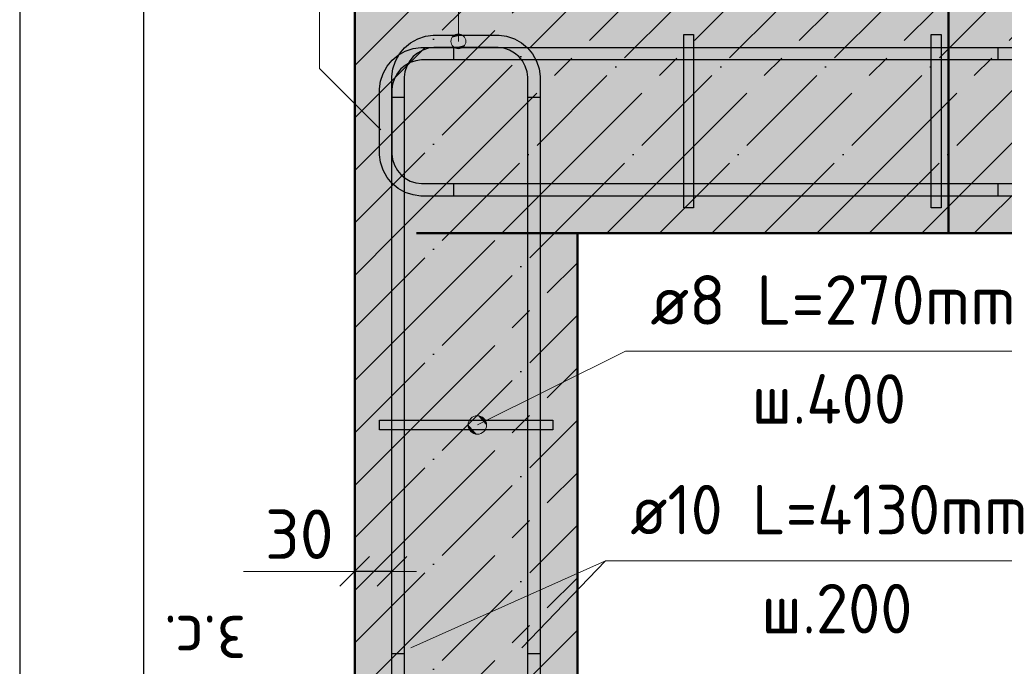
# Model space of a CAD drawing. Header units: millimetres. Extents: x -30645 to 44626, y 46540 to 77351.
# Tile 79 of 84: x 43147 to 43943, y 73068 to 73590. Entities that reach past the tile are written whole.
import ezdxf

# ---------------------------------------------------------------- set-up
doc = ezdxf.new("R2010")
doc.units = ezdxf.units.MM
doc.header["$PDMODE"] = 65
for name, pattern in [('______11', [100, 80, -10, 0, -10]), ('______5', [220, 160, -20, 20, -20]), ('________', [0])]:
    doc.linetypes.add(name, pattern=pattern)
for name, color, linetype, lineweight in [('Standard', 7, 'Continuous', 25), ('Арм.стержн. Арматура края', 96, 'Continuous', 35), ('Арм.стержн. вертикальными 1', 22, 'Continuous', 35), ('Арм.стержн.горизонт. 1', 180, 'Continuous', 35), ('Размерная линия_ общее_1', 7, 'Continuous', 13)]:
    doc.layers.add(name, color=color, linetype=linetype, lineweight=lineweight)
doc.layers.add('Арм.стержн.Стяжки', color=7, linetype='Continuous', lineweight=35, true_color=0x501e0f)
doc.layers.add('Осевая линия_ общее', color=7, linetype='______5', lineweight=13, true_color=0xa0a0a0)
doc.styles.add('ISOCPEUR', font='ISOCPEUR')
doc.dimstyles.new('DIMSTYLE_7', dxfattribs={"dimtxt": 40, "dimasz": 40, "dimexe": 0, "dimexo": 0.001, "dimgap": 20, "dimtad": 2, "dimdec": 0, "dimrnd": 5, "dimzin": 12, "dimdsep": 46, "dimtxsty": 'ISOCPEUR', "dimblk1": 'ALL_ML_STRICH', "dimblk2": 'ALL_ML_STRICH', "dimsah": 1, "dimcen": 0, "dimse1": 1, "dimse2": 1, "dimclrd": 7, "dimclre": 256, "dimclrt": 7, "dimadec": 0, "dimazin": 0, "dimtfac": 1, "dimtdec": 0, "dimtix": 1, "dimtmove": 2, "dimatfit": 3, "dimfxl": 0, "dimtvp": 1.2, "dimtzin": 0, "dimlwd": 0, "dimlwe": -3, "dimarcsym": 0})

# ---------------------------------------------------------------- blocks, each defined once
blk = doc.blocks.new('ALL_ML_STRICH')
at = {"color": 0, "linetype": 'ByBlock', "lineweight": -2}
for p, q in [((0, -0.5), (0, 0.5)), ((-0.3, -0.3), (0.3, 0.3)), ((-1, 0), (0.5, 0))]:
    blk.add_line(p, q, dxfattribs=at)
blk = doc.blocks.new('*D329')
at = {"layer": 'DEFPOINTS', "color": 7, "linetype": 'Continuous', "lineweight": 13, "transparency": 33554687}
for p in [(43418.26, 73153.16), (43448.26, 73153.16), (43448.26, 73144.44)]:
    blk.add_point(p, dxfattribs=at)
at = {"layer": 'Размерная линия_ общее_1', "color": 7, "linetype": 'Continuous', "lineweight": -2, "transparency": 33554687}
blk.add_line((43448.26, 73144.44), (43418.26, 73144.44), dxfattribs=at)
at = {"layer": 'Размерная линия_ общее_1', "color": 7, "linetype": 'Continuous', "lineweight": 13, "transparency": 33554687, "xscale": 40, "yscale": 40, "zscale": 40}
for p, rotation in [((43418.26, 73144.44), 180), ((43448.26, 73144.44), 360)]:
    blk.add_blockref('ALL_ML_STRICH', p, dxfattribs=dict(at, rotation=rotation))
at = {"layer": 'Размерная линия_ общее_1', "color": 7, "linetype": 'Continuous', "lineweight": 13, "transparency": 33554687, "insert": (43373.45, 73174.44), "char_height": 40, "width": 80, "attachment_point": 5, "style": 'ISOCPEUR'}
blk.add_mtext('\\A1;{30}', dxfattribs=at)
at = {"layer": 'Размерная линия_ общее_1', "color": 7, "linetype": 'Continuous', "lineweight": 13, "transparency": 33554687, "insert": (43330.67, 73068.7), "char_height": 40, "width": 2, "attachment_point": 1, "rotation": 180, "line_spacing_factor": 0.60241, "style": 'ISOCPEUR'}
blk.add_mtext('з.с.', dxfattribs=at)

msp = doc.modelspace()

# ---------------------------------------------------------------- hatches: boundary and pattern name
at = {"linetype": 'Continuous', "lineweight": -3, "true_color": 0xc7c7c7, "transparency": 33554687}
msp.add_hatch(color=9, dxfattribs=at).paths.add_polyline_path([(43598.26, 73417.73), (43418.26, 73417.73), (43418.26, 72786.6), (43598.26, 72786.6)])
at = {"layer": 'Standard', "linetype": 'Continuous', "lineweight": -3, "true_color": 0xc7c7c7, "transparency": 33554687}
msp.add_hatch(color=9, dxfattribs=at).paths.add_polyline_path([(43418.26, 73597.73), (43418.26, 73417.73), (44158.3, 73417.73), (44158.3, 73597.73)])
at = {"layer": 'Арм.стержн. Арматура края', "linetype": 'Continuous', "lineweight": 13, "transparency": 33554687}
for points in [[(43507.23, 73575.73), (43496.91, 73575.73), (43496.07, 73572.73)], [(43507.23, 73575.73), (43496.07, 73572.73), (43508.07, 73572.73)], [(43508.07, 73572.73), (43496.07, 73572.73), (43496.91, 73569.73)], [(43505.07, 73577.89), (43499.07, 73577.89), (43496.91, 73575.73)], [(43505.07, 73577.89), (43496.91, 73575.73), (43507.23, 73575.73)], [(43508.07, 73572.73), (43496.91, 73569.73), (43507.23, 73569.73)], [(43499.07, 73577.89), (43505.07, 73577.89), (43502.07, 73578.73)], [(43507.23, 73569.73), (43496.91, 73569.73), (43499.07, 73567.57)], [(43507.23, 73569.73), (43499.07, 73567.57), (43505.07, 73567.57)], [(43505.07, 73567.57), (43499.07, 73567.57), (43502.07, 73566.73)]]:
    msp.add_hatch(color=7, dxfattribs=at).paths.add_polyline_path(points)
at = {"layer": 'Арм.стержн. вертикальными 1', "linetype": 'Continuous', "lineweight": 50, "transparency": 33554687}
for points in [[(43468.73, 73552.23), (43468.35, 73554.14), (43467.26, 73555.77), (43465.64, 73556.85), (43463.73, 73557.23), (43461.82, 73556.85), (43460.19, 73555.77), (43459.11, 73554.14), (43458.73, 73552.23), (43459.11, 73550.32), (43460.19, 73548.7), (43461.82, 73547.61), (43463.73, 73547.23), (43465.64, 73547.61), (43467.26, 73548.7), (43468.35, 73550.32)], [(43558.26, 73552.23), (43557.88, 73554.14), (43556.8, 73555.77), (43555.17, 73556.85), (43553.26, 73557.23), (43551.35, 73556.85), (43549.72, 73555.77), (43548.64, 73554.14), (43548.26, 73552.23), (43548.64, 73550.32), (43549.72, 73548.7), (43551.35, 73547.61), (43553.26, 73547.23), (43555.17, 73547.61), (43556.8, 73548.7), (43557.88, 73550.32)], [(43703.26, 73552.73), (43702.88, 73554.64), (43701.8, 73556.26), (43700.17, 73557.35), (43698.26, 73557.73), (43696.35, 73557.35), (43694.72, 73556.26), (43693.64, 73554.64), (43693.26, 73552.73), (43693.64, 73550.81), (43694.72, 73549.19), (43696.35, 73548.11), (43698.26, 73547.73), (43700.17, 73548.11), (43701.8, 73549.19), (43702.88, 73550.81)], [(43903.26, 73552.73), (43902.88, 73554.64), (43901.8, 73556.26), (43900.17, 73557.35), (43898.26, 73557.73), (43896.35, 73557.35), (43894.72, 73556.26), (43893.64, 73554.64), (43893.26, 73552.73), (43893.64, 73550.81), (43894.72, 73549.19), (43896.35, 73548.11), (43898.26, 73547.73), (43900.17, 73548.11), (43901.8, 73549.19), (43902.88, 73550.81)], [(43703.26, 73463.2), (43702.88, 73465.11), (43701.8, 73466.73), (43700.17, 73467.82), (43698.26, 73468.2), (43696.35, 73467.82), (43694.72, 73466.73), (43693.64, 73465.11), (43693.26, 73463.2), (43693.64, 73461.28), (43694.72, 73459.66), (43696.35, 73458.58), (43698.26, 73458.2), (43700.17, 73458.58), (43701.8, 73459.66), (43702.88, 73461.28)], [(43903.26, 73463.2), (43902.88, 73465.11), (43901.8, 73466.73), (43900.17, 73467.82), (43898.26, 73468.2), (43896.35, 73467.82), (43894.72, 73466.73), (43893.64, 73465.11), (43893.26, 73463.2), (43893.64, 73461.28), (43894.72, 73459.66), (43896.35, 73458.58), (43898.26, 73458.2), (43900.17, 73458.58), (43901.8, 73459.66), (43902.88, 73461.28)], [(43468.73, 73462.7), (43468.35, 73464.61), (43467.26, 73466.24), (43465.64, 73467.32), (43463.73, 73467.7), (43461.82, 73467.32), (43460.19, 73466.24), (43459.11, 73464.61), (43458.73, 73462.7), (43459.11, 73460.79), (43460.19, 73459.16), (43461.82, 73458.08), (43463.73, 73457.7), (43465.64, 73458.08), (43467.26, 73459.16), (43468.35, 73460.79)], [(43558.26, 73462.7), (43557.88, 73464.61), (43556.8, 73466.24), (43555.17, 73467.32), (43553.26, 73467.7), (43551.35, 73467.32), (43549.72, 73466.24), (43548.64, 73464.61), (43548.26, 73462.7), (43548.64, 73460.79), (43549.72, 73459.16), (43551.35, 73458.08), (43553.26, 73457.7), (43555.17, 73458.08), (43556.8, 73459.16), (43557.88, 73460.79)], [(43468.73, 73282.73), (43468.35, 73284.64), (43467.26, 73286.26), (43465.64, 73287.35), (43463.73, 73287.73), (43461.82, 73287.35), (43460.19, 73286.26), (43459.11, 73284.64), (43458.73, 73282.73), (43459.11, 73280.81), (43460.19, 73279.19), (43461.82, 73278.11), (43463.73, 73277.73), (43465.64, 73278.11), (43467.26, 73279.19), (43468.35, 73280.81)], [(43558.26, 73282.73), (43557.88, 73284.64), (43556.8, 73286.26), (43555.17, 73287.35), (43553.26, 73287.73), (43551.35, 73287.35), (43549.72, 73286.26), (43548.64, 73284.64), (43548.26, 73282.73), (43548.64, 73280.81), (43549.72, 73279.19), (43551.35, 73278.11), (43553.26, 73277.73), (43555.17, 73278.11), (43556.8, 73279.19), (43557.88, 73280.81)], [(43468.73, 73082.73), (43468.35, 73084.64), (43467.26, 73086.26), (43465.64, 73087.35), (43463.73, 73087.73), (43461.82, 73087.35), (43460.19, 73086.26), (43459.11, 73084.64), (43458.73, 73082.73), (43459.11, 73080.81), (43460.19, 73079.19), (43461.82, 73078.11), (43463.73, 73077.73), (43465.64, 73078.11), (43467.26, 73079.19), (43468.35, 73080.81)], [(43558.26, 73082.73), (43557.88, 73084.64), (43556.8, 73086.26), (43555.17, 73087.35), (43553.26, 73087.73), (43551.35, 73087.35), (43549.72, 73086.26), (43548.64, 73084.64), (43548.26, 73082.73), (43548.64, 73080.81), (43549.72, 73079.19), (43551.35, 73078.11), (43553.26, 73077.73), (43555.17, 73078.11), (43556.8, 73079.19), (43557.88, 73080.81)]]:
    msp.add_hatch(color=4, dxfattribs=at).paths.add_polyline_path(points)
at = {"layer": 'Арм.стержн.Стяжки', "linetype": 'Continuous', "lineweight": 13, "transparency": 33554687}
for points in [[(43520.75, 73256.02), (43514.06, 73269.44), (43511.17, 73266.83)], [(43523.63, 73258.63), (43517.88, 73270.18), (43514.06, 73269.44)], [(43523.63, 73258.63), (43514.06, 73269.44), (43520.75, 73256.02)], [(43524.85, 73262.25), (43521.5, 73268.96), (43517.88, 73270.18)], [(43524.85, 73262.25), (43517.88, 73270.18), (43523.63, 73258.63)], [(43516.92, 73255.29), (43511.17, 73266.83), (43509.96, 73263.21)], [(43516.92, 73255.29), (43509.96, 73263.21), (43513.3, 73256.5)], [(43513.3, 73256.5), (43509.96, 73263.21), (43510.69, 73259.39)], [(43520.75, 73256.02), (43511.17, 73266.83), (43516.92, 73255.29)], [(43521.5, 73268.96), (43524.85, 73262.25), (43524.11, 73266.08)]]:
    msp.add_hatch(color=7, dxfattribs=at).paths.add_polyline_path(points)

# ---------------------------------------------------------------- linework, layer by layer
at = {"color": 253, "linetype": '______11', "lineweight": -3, "true_color": 0xababab, "transparency": 33554687}
for p, q in [((43418.26, 73256.29), (43579.7, 73417.73)), ((43418.26, 73341.14), (43494.84, 73417.73)), ((43418.26, 73171.44), (43598.26, 73351.44)), ((43418.26, 73086.59), (43598.26, 73266.59)), ((43418.26, 73001.73), (43598.26, 73181.73)), ((43418.26, 72916.88), (43598.26, 73096.88))]:
    msp.add_line(p, q, dxfattribs=at)
at = {"color": 253, "linetype": '______5', "lineweight": -3, "true_color": 0xababab, "transparency": 33554687}
for p, q in [((43418.26, 73298.72), (43537.27, 73417.73)), ((43418.26, 73383.57), (43452.42, 73417.73)), ((43418.26, 73213.86), (43598.26, 73393.86)), ((43418.26, 73129.01), (43598.26, 73309.01)), ((43418.26, 73044.16), (43598.26, 73224.16)), ((43418.26, 72959.31), (43598.26, 73139.31))]:
    msp.add_line(p, q, dxfattribs=at)
at = {"color": 7, "linetype": 'Continuous', "lineweight": 50, "transparency": 33554687}
for p, q in [((43418.26, 73417.73), (43418.26, 72786.6)), ((43598.26, 72786.6), (43598.26, 73417.73))]:
    msp.add_line(p, q, dxfattribs=at)
at = {"layer": 'Standard', "color": 52, "linetype": 'Continuous', "lineweight": -3, "transparency": 33554687}
msp.add_line((43247.38, 73644.64), (43247.38, 72786.6), dxfattribs=at)
msp.add_line((43247.38, 73644.64), (43247.38, 72786.6), dxfattribs=at)
at = {"layer": 'Standard', "color": 253, "linetype": '______11', "lineweight": -3, "true_color": 0xababab, "transparency": 33554687}
for p, q in [((43418.26, 73510.85), (43505.14, 73597.73)), ((43418.26, 73426), (43589.99, 73597.73)), ((43494.84, 73417.73), (43674.84, 73597.73)), ((43579.7, 73417.73), (43759.7, 73597.73)), ((43664.55, 73417.73), (43844.55, 73597.73)), ((43749.4, 73417.73), (43929.4, 73597.73)), ((43834.26, 73417.73), (44014.26, 73597.73)), ((43919.11, 73417.73), (44099.11, 73597.73))]:
    msp.add_line(p, q, dxfattribs=at)
at = {"layer": 'Standard', "color": 253, "linetype": '______5', "lineweight": -3, "true_color": 0xababab, "transparency": 33554687}
for p, q in [((43418.26, 73553.28), (43462.71, 73597.73)), ((43418.26, 73468.42), (43547.57, 73597.73)), ((43452.42, 73417.73), (43632.42, 73597.73)), ((43537.27, 73417.73), (43717.27, 73597.73)), ((43622.12, 73417.73), (43802.12, 73597.73)), ((43706.98, 73417.73), (43886.98, 73597.73)), ((43791.83, 73417.73), (43971.83, 73597.73)), ((43876.68, 73417.73), (44056.68, 73597.73))]:
    msp.add_line(p, q, dxfattribs=at)
at = {"layer": 'Standard', "color": 7, "linetype": 'Continuous', "lineweight": 50, "transparency": 33554687}
for p, q in [((43418.26, 73597.73), (43418.26, 73417.73)), ((43598.26, 73417.73), (44158.3, 73417.73))]:
    msp.add_line(p, q, dxfattribs=at)
at = {"layer": 'Standard', "color": 253, "linetype": '________', "lineweight": 50, "true_color": 0xababab, "transparency": 33554687}
msp.add_line((43898.26, 73597.73), (43898.26, 73417.73), dxfattribs=at)
at = {"layer": 'Standard', "color": 7, "linetype": 'Continuous', "lineweight": 13, "transparency": 33554687}
msp.add_line((43418.26, 73144.44), (43328.26, 73144.44), dxfattribs=at)
at = {"layer": 'Standard', "color": 7, "linetype": 'Continuous', "lineweight": 25, "transparency": 33554687}
msp.add_lwpolyline([(43147.38, 72686.6), (44258.3, 72686.6), (44258.3, 73744.64), (43147.38, 73744.64), (43147.38, 72686.6)], dxfattribs=at)
at = {"layer": 'Standard', "color": 7, "linetype": 'Continuous', "lineweight": 13, "transparency": 33554687}
msp.add_lwpolyline([(43439.27, 73501.31), (43389.77, 73550.81), (43389.77, 73738.44), (43502.07, 73738.44)], dxfattribs=at)
at = {"layer": 'Арм.стержн. Арматура края', "color": 7, "linetype": 'Continuous', "lineweight": 13, "transparency": 33554687}
for p, q in [((43502.07, 73738.44), (43502.07, 73572.73)), ((43496.07, 73572.73), (43496.07, 73572.73)), ((43502.07, 73578.73), (43502.07, 73578.73)), ((43508.07, 73572.73), (43508.07, 73572.73)), ((43502.07, 73566.73), (43502.07, 73566.73))]:
    msp.add_line(p, q, dxfattribs=at)
at = {"layer": 'Арм.стержн. Арматура края', "color": 4, "linetype": 'Continuous', "lineweight": 25, "transparency": 33554687}
for points in [[(43448.26, 73077.73), (43448.26, 73544.38), (43449.11, 73550.48), (43451.2, 73556.83), (43454.48, 73562.68), (43458.5, 73567.49), (43463.31, 73571.51), (43469.16, 73574.79), (43475.51, 73576.88), (43481.61, 73577.73), (43534.91, 73577.73), (43541.01, 73576.88), (43547.36, 73574.79), (43553.21, 73571.51), (43558.02, 73567.49), (43562.04, 73562.68), (43565.32, 73556.83), (43567.41, 73550.48), (43568.26, 73544.38), (43568.26, 73077.73), (43558.26, 73077.73), (43558.26, 73543.69), (43557.63, 73548.21), (43556.12, 73552.79), (43553.77, 73556.98), (43550.92, 73560.39), (43547.51, 73563.24), (43543.32, 73565.59), (43538.74, 73567.1), (43534.22, 73567.73), (43482.3, 73567.73), (43477.78, 73567.1), (43473.2, 73565.59), (43469.01, 73563.24), (43465.6, 73560.39), (43462.75, 73556.98), (43460.4, 73552.79), (43458.89, 73548.21), (43458.26, 73543.69), (43458.26, 73077.73), (43448.26, 73077.73)], [(43448.26, 73077.73), (43448.26, 73544.38), (43449.11, 73550.48), (43451.2, 73556.83), (43454.48, 73562.68), (43458.5, 73567.49), (43463.31, 73571.51), (43469.16, 73574.79), (43475.51, 73576.88), (43481.61, 73577.73), (43534.91, 73577.73), (43541.01, 73576.88), (43547.36, 73574.79), (43553.21, 73571.51), (43558.02, 73567.49), (43562.04, 73562.68), (43565.32, 73556.83), (43567.41, 73550.48), (43568.26, 73544.38), (43568.26, 73077.73), (43558.26, 73077.73), (43558.26, 73543.69), (43557.63, 73548.21), (43556.12, 73552.79), (43553.77, 73556.98), (43550.92, 73560.39), (43547.51, 73563.24), (43543.32, 73565.59), (43538.74, 73567.1), (43534.22, 73567.73), (43482.3, 73567.73), (43477.78, 73567.1), (43473.2, 73565.59), (43469.01, 73563.24), (43465.6, 73560.39), (43462.75, 73556.98), (43460.4, 73552.79), (43458.89, 73548.21), (43458.26, 73543.69), (43458.26, 73077.73), (43448.26, 73077.73)], [(43448.26, 73077.73), (43448.26, 73544.38), (43449.11, 73550.48), (43451.2, 73556.83), (43454.48, 73562.68), (43458.5, 73567.49), (43463.31, 73571.51), (43469.16, 73574.79), (43475.51, 73576.88), (43481.61, 73577.73), (43534.91, 73577.73), (43541.01, 73576.88), (43547.36, 73574.79), (43553.21, 73571.51), (43558.02, 73567.49), (43562.04, 73562.68), (43565.32, 73556.83), (43567.41, 73550.48), (43568.26, 73544.38), (43568.26, 73077.73), (43558.26, 73077.73), (43558.26, 73543.69), (43557.63, 73548.21), (43556.12, 73552.79), (43553.77, 73556.98), (43550.92, 73560.39), (43547.51, 73563.24), (43543.32, 73565.59), (43538.74, 73567.1), (43534.22, 73567.73), (43482.3, 73567.73), (43477.78, 73567.1), (43473.2, 73565.59), (43469.01, 73563.24), (43465.6, 73560.39), (43462.75, 73556.98), (43460.4, 73552.79), (43458.89, 73548.21), (43458.26, 73543.69), (43458.26, 73077.73), (43448.26, 73077.73)], [(43448.26, 73077.73), (43448.26, 73544.38), (43449.11, 73550.48), (43451.2, 73556.83), (43454.48, 73562.68), (43458.5, 73567.49), (43463.31, 73571.51), (43469.16, 73574.79), (43475.51, 73576.88), (43481.61, 73577.73), (43534.91, 73577.73), (43541.01, 73576.88), (43547.36, 73574.79), (43553.21, 73571.51), (43558.02, 73567.49), (43562.04, 73562.68), (43565.32, 73556.83), (43567.41, 73550.48), (43568.26, 73544.38), (43568.26, 73077.73), (43558.26, 73077.73), (43558.26, 73543.69), (43557.63, 73548.21), (43556.12, 73552.79), (43553.77, 73556.98), (43550.92, 73560.39), (43547.51, 73563.24), (43543.32, 73565.59), (43538.74, 73567.1), (43534.22, 73567.73), (43482.3, 73567.73), (43477.78, 73567.1), (43473.2, 73565.59), (43469.01, 73563.24), (43465.6, 73560.39), (43462.75, 73556.98), (43460.4, 73552.79), (43458.89, 73548.21), (43458.26, 73543.69), (43458.26, 73077.73), (43448.26, 73077.73)], [(43448.26, 73077.73), (43448.26, 73544.38), (43449.11, 73550.48), (43451.2, 73556.83), (43454.48, 73562.68), (43458.5, 73567.49), (43463.31, 73571.51), (43469.16, 73574.79), (43475.51, 73576.88), (43481.61, 73577.73), (43534.91, 73577.73), (43541.01, 73576.88), (43547.36, 73574.79), (43553.21, 73571.51), (43558.02, 73567.49), (43562.04, 73562.68), (43565.32, 73556.83), (43567.41, 73550.48), (43568.26, 73544.38), (43568.26, 73077.73), (43558.26, 73077.73), (43558.26, 73543.69), (43557.63, 73548.21), (43556.12, 73552.79), (43553.77, 73556.98), (43550.92, 73560.39), (43547.51, 73563.24), (43543.32, 73565.59), (43538.74, 73567.1), (43534.22, 73567.73), (43482.3, 73567.73), (43477.78, 73567.1), (43473.2, 73565.59), (43469.01, 73563.24), (43465.6, 73560.39), (43462.75, 73556.98), (43460.4, 73552.79), (43458.89, 73548.21), (43458.26, 73543.69), (43458.26, 73077.73), (43448.26, 73077.73)], [(43448.26, 73077.73), (43448.26, 73544.38), (43449.11, 73550.48), (43451.2, 73556.83), (43454.48, 73562.68), (43458.5, 73567.49), (43463.31, 73571.51), (43469.16, 73574.79), (43475.51, 73576.88), (43481.61, 73577.73), (43534.91, 73577.73), (43541.01, 73576.88), (43547.36, 73574.79), (43553.21, 73571.51), (43558.02, 73567.49), (43562.04, 73562.68), (43565.32, 73556.83), (43567.41, 73550.48), (43568.26, 73544.38), (43568.26, 73077.73), (43558.26, 73077.73), (43558.26, 73543.69), (43557.63, 73548.21), (43556.12, 73552.79), (43553.77, 73556.98), (43550.92, 73560.39), (43547.51, 73563.24), (43543.32, 73565.59), (43538.74, 73567.1), (43534.22, 73567.73), (43482.3, 73567.73), (43477.78, 73567.1), (43473.2, 73565.59), (43469.01, 73563.24), (43465.6, 73560.39), (43462.75, 73556.98), (43460.4, 73552.79), (43458.89, 73548.21), (43458.26, 73543.69), (43458.26, 73077.73), (43448.26, 73077.73)], [(43448.26, 73077.73), (43448.26, 73544.38), (43449.11, 73550.48), (43451.2, 73556.83), (43454.48, 73562.68), (43458.5, 73567.49), (43463.31, 73571.51), (43469.16, 73574.79), (43475.51, 73576.88), (43481.61, 73577.73), (43534.91, 73577.73), (43541.01, 73576.88), (43547.36, 73574.79), (43553.21, 73571.51), (43558.02, 73567.49), (43562.04, 73562.68), (43565.32, 73556.83), (43567.41, 73550.48), (43568.26, 73544.38), (43568.26, 73077.73), (43558.26, 73077.73), (43558.26, 73543.69), (43557.63, 73548.21), (43556.12, 73552.79), (43553.77, 73556.98), (43550.92, 73560.39), (43547.51, 73563.24), (43543.32, 73565.59), (43538.74, 73567.1), (43534.22, 73567.73), (43482.3, 73567.73), (43477.78, 73567.1), (43473.2, 73565.59), (43469.01, 73563.24), (43465.6, 73560.39), (43462.75, 73556.98), (43460.4, 73552.79), (43458.89, 73548.21), (43458.26, 73543.69), (43458.26, 73077.73), (43448.26, 73077.73)], [(43448.26, 73077.73), (43448.26, 73544.38), (43449.11, 73550.48), (43451.2, 73556.83), (43454.48, 73562.68), (43458.5, 73567.49), (43463.31, 73571.51), (43469.16, 73574.79), (43475.51, 73576.88), (43481.61, 73577.73), (43534.91, 73577.73), (43541.01, 73576.88), (43547.36, 73574.79), (43553.21, 73571.51), (43558.02, 73567.49), (43562.04, 73562.68), (43565.32, 73556.83), (43567.41, 73550.48), (43568.26, 73544.38), (43568.26, 73077.73), (43558.26, 73077.73), (43558.26, 73543.69), (43557.63, 73548.21), (43556.12, 73552.79), (43553.77, 73556.98), (43550.92, 73560.39), (43547.51, 73563.24), (43543.32, 73565.59), (43538.74, 73567.1), (43534.22, 73567.73), (43482.3, 73567.73), (43477.78, 73567.1), (43473.2, 73565.59), (43469.01, 73563.24), (43465.6, 73560.39), (43462.75, 73556.98), (43460.4, 73552.79), (43458.89, 73548.21), (43458.26, 73543.69), (43458.26, 73077.73), (43448.26, 73077.73)], [(43448.26, 73077.73), (43448.26, 73544.38), (43449.11, 73550.48), (43451.2, 73556.83), (43454.48, 73562.68), (43458.5, 73567.49), (43463.31, 73571.51), (43469.16, 73574.79), (43475.51, 73576.88), (43481.61, 73577.73), (43534.91, 73577.73), (43541.01, 73576.88), (43547.36, 73574.79), (43553.21, 73571.51), (43558.02, 73567.49), (43562.04, 73562.68), (43565.32, 73556.83), (43567.41, 73550.48), (43568.26, 73544.38), (43568.26, 73077.73), (43558.26, 73077.73), (43558.26, 73543.69), (43557.63, 73548.21), (43556.12, 73552.79), (43553.77, 73556.98), (43550.92, 73560.39), (43547.51, 73563.24), (43543.32, 73565.59), (43538.74, 73567.1), (43534.22, 73567.73), (43482.3, 73567.73), (43477.78, 73567.1), (43473.2, 73565.59), (43469.01, 73563.24), (43465.6, 73560.39), (43462.75, 73556.98), (43460.4, 73552.79), (43458.89, 73548.21), (43458.26, 73543.69), (43458.26, 73077.73), (43448.26, 73077.73)], [(43448.26, 73077.73), (43448.26, 73544.38), (43449.11, 73550.48), (43451.2, 73556.83), (43454.48, 73562.68), (43458.5, 73567.49), (43463.31, 73571.51), (43469.16, 73574.79), (43475.51, 73576.88), (43481.61, 73577.73), (43534.91, 73577.73), (43541.01, 73576.88), (43547.36, 73574.79), (43553.21, 73571.51), (43558.02, 73567.49), (43562.04, 73562.68), (43565.32, 73556.83), (43567.41, 73550.48), (43568.26, 73544.38), (43568.26, 73077.73), (43558.26, 73077.73), (43558.26, 73543.69), (43557.63, 73548.21), (43556.12, 73552.79), (43553.77, 73556.98), (43550.92, 73560.39), (43547.51, 73563.24), (43543.32, 73565.59), (43538.74, 73567.1), (43534.22, 73567.73), (43482.3, 73567.73), (43477.78, 73567.1), (43473.2, 73565.59), (43469.01, 73563.24), (43465.6, 73560.39), (43462.75, 73556.98), (43460.4, 73552.79), (43458.89, 73548.21), (43458.26, 73543.69), (43458.26, 73077.73), (43448.26, 73077.73)], [(43448.26, 73077.73), (43448.26, 73544.38), (43449.11, 73550.48), (43451.2, 73556.83), (43454.48, 73562.68), (43458.5, 73567.49), (43463.31, 73571.51), (43469.16, 73574.79), (43475.51, 73576.88), (43481.61, 73577.73), (43534.91, 73577.73), (43541.01, 73576.88), (43547.36, 73574.79), (43553.21, 73571.51), (43558.02, 73567.49), (43562.04, 73562.68), (43565.32, 73556.83), (43567.41, 73550.48), (43568.26, 73544.38), (43568.26, 73077.73), (43558.26, 73077.73), (43558.26, 73543.69), (43557.63, 73548.21), (43556.12, 73552.79), (43553.77, 73556.98), (43550.92, 73560.39), (43547.51, 73563.24), (43543.32, 73565.59), (43538.74, 73567.1), (43534.22, 73567.73), (43482.3, 73567.73), (43477.78, 73567.1), (43473.2, 73565.59), (43469.01, 73563.24), (43465.6, 73560.39), (43462.75, 73556.98), (43460.4, 73552.79), (43458.89, 73548.21), (43458.26, 73543.69), (43458.26, 73077.73), (43448.26, 73077.73)], [(43448.26, 73077.73), (43448.26, 73544.38), (43449.11, 73550.48), (43451.2, 73556.83), (43454.48, 73562.68), (43458.5, 73567.49), (43463.31, 73571.51), (43469.16, 73574.79), (43475.51, 73576.88), (43481.61, 73577.73), (43534.91, 73577.73), (43541.01, 73576.88), (43547.36, 73574.79), (43553.21, 73571.51), (43558.02, 73567.49), (43562.04, 73562.68), (43565.32, 73556.83), (43567.41, 73550.48), (43568.26, 73544.38), (43568.26, 73077.73), (43558.26, 73077.73), (43558.26, 73543.69), (43557.63, 73548.21), (43556.12, 73552.79), (43553.77, 73556.98), (43550.92, 73560.39), (43547.51, 73563.24), (43543.32, 73565.59), (43538.74, 73567.1), (43534.22, 73567.73), (43482.3, 73567.73), (43477.78, 73567.1), (43473.2, 73565.59), (43469.01, 73563.24), (43465.6, 73560.39), (43462.75, 73556.98), (43460.4, 73552.79), (43458.89, 73548.21), (43458.26, 73543.69), (43458.26, 73077.73), (43448.26, 73077.73)], [(43448.26, 73077.73), (43448.26, 73544.38), (43449.11, 73550.48), (43451.2, 73556.83), (43454.48, 73562.68), (43458.5, 73567.49), (43463.31, 73571.51), (43469.16, 73574.79), (43475.51, 73576.88), (43481.61, 73577.73), (43534.91, 73577.73), (43541.01, 73576.88), (43547.36, 73574.79), (43553.21, 73571.51), (43558.02, 73567.49), (43562.04, 73562.68), (43565.32, 73556.83), (43567.41, 73550.48), (43568.26, 73544.38), (43568.26, 73077.73), (43558.26, 73077.73), (43558.26, 73543.69), (43557.63, 73548.21), (43556.12, 73552.79), (43553.77, 73556.98), (43550.92, 73560.39), (43547.51, 73563.24), (43543.32, 73565.59), (43538.74, 73567.1), (43534.22, 73567.73), (43482.3, 73567.73), (43477.78, 73567.1), (43473.2, 73565.59), (43469.01, 73563.24), (43465.6, 73560.39), (43462.75, 73556.98), (43460.4, 73552.79), (43458.89, 73548.21), (43458.26, 73543.69), (43458.26, 73077.73), (43448.26, 73077.73)], [(43938.26, 73557.73), (43472.3, 73557.73), (43467.78, 73557.1), (43463.2, 73555.59), (43459.01, 73553.24), (43455.6, 73550.39), (43452.75, 73546.98), (43450.4, 73542.79), (43448.89, 73538.21), (43448.26, 73533.69), (43448.26, 73481.77), (43448.89, 73477.25), (43450.4, 73472.67), (43452.75, 73468.48), (43455.6, 73465.06), (43459.01, 73462.21), (43463.2, 73459.87), (43467.78, 73458.36), (43472.3, 73457.73), (43938.26, 73457.73), (43938.26, 73447.73), (43471.61, 73447.73), (43465.51, 73448.58), (43459.16, 73450.67), (43453.31, 73453.94), (43448.5, 73457.97), (43444.48, 73462.78), (43441.2, 73468.62), (43439.11, 73474.97), (43438.26, 73481.07), (43438.26, 73534.38), (43439.11, 73540.48), (43441.2, 73546.83), (43444.48, 73552.68), (43448.5, 73557.49), (43453.31, 73561.51), (43459.16, 73564.79), (43465.51, 73566.88), (43471.61, 73567.73), (43938.26, 73567.73), (43938.26, 73557.73)], [(43938.26, 73557.73), (43472.3, 73557.73), (43467.78, 73557.1), (43463.2, 73555.59), (43459.01, 73553.24), (43455.6, 73550.39), (43452.75, 73546.98), (43450.4, 73542.79), (43448.89, 73538.21), (43448.26, 73533.69), (43448.26, 73481.77), (43448.89, 73477.25), (43450.4, 73472.67), (43452.75, 73468.48), (43455.6, 73465.06), (43459.01, 73462.21), (43463.2, 73459.87), (43467.78, 73458.36), (43472.3, 73457.73), (43938.26, 73457.73), (43938.26, 73447.73), (43471.61, 73447.73), (43465.51, 73448.58), (43459.16, 73450.67), (43453.31, 73453.94), (43448.5, 73457.97), (43444.48, 73462.78), (43441.2, 73468.62), (43439.11, 73474.97), (43438.26, 73481.07), (43438.26, 73534.38), (43439.11, 73540.48), (43441.2, 73546.83), (43444.48, 73552.68), (43448.5, 73557.49), (43453.31, 73561.51), (43459.16, 73564.79), (43465.51, 73566.88), (43471.61, 73567.73), (43938.26, 73567.73), (43938.26, 73557.73)], [(43938.26, 73557.73), (43472.3, 73557.73), (43467.78, 73557.1), (43463.2, 73555.59), (43459.01, 73553.24), (43455.6, 73550.39), (43452.75, 73546.98), (43450.4, 73542.79), (43448.89, 73538.21), (43448.26, 73533.69), (43448.26, 73481.77), (43448.89, 73477.25), (43450.4, 73472.67), (43452.75, 73468.48), (43455.6, 73465.06), (43459.01, 73462.21), (43463.2, 73459.87), (43467.78, 73458.36), (43472.3, 73457.73), (43938.26, 73457.73), (43938.26, 73447.73), (43471.61, 73447.73), (43465.51, 73448.58), (43459.16, 73450.67), (43453.31, 73453.94), (43448.5, 73457.97), (43444.48, 73462.78), (43441.2, 73468.62), (43439.11, 73474.97), (43438.26, 73481.07), (43438.26, 73534.38), (43439.11, 73540.48), (43441.2, 73546.83), (43444.48, 73552.68), (43448.5, 73557.49), (43453.31, 73561.51), (43459.16, 73564.79), (43465.51, 73566.88), (43471.61, 73567.73), (43938.26, 73567.73), (43938.26, 73557.73)], [(43938.26, 73557.73), (43472.3, 73557.73), (43467.78, 73557.1), (43463.2, 73555.59), (43459.01, 73553.24), (43455.6, 73550.39), (43452.75, 73546.98), (43450.4, 73542.79), (43448.89, 73538.21), (43448.26, 73533.69), (43448.26, 73481.77), (43448.89, 73477.25), (43450.4, 73472.67), (43452.75, 73468.48), (43455.6, 73465.06), (43459.01, 73462.21), (43463.2, 73459.87), (43467.78, 73458.36), (43472.3, 73457.73), (43938.26, 73457.73), (43938.26, 73447.73), (43471.61, 73447.73), (43465.51, 73448.58), (43459.16, 73450.67), (43453.31, 73453.94), (43448.5, 73457.97), (43444.48, 73462.78), (43441.2, 73468.62), (43439.11, 73474.97), (43438.26, 73481.07), (43438.26, 73534.38), (43439.11, 73540.48), (43441.2, 73546.83), (43444.48, 73552.68), (43448.5, 73557.49), (43453.31, 73561.51), (43459.16, 73564.79), (43465.51, 73566.88), (43471.61, 73567.73), (43938.26, 73567.73), (43938.26, 73557.73)], [(43938.26, 73557.73), (43472.3, 73557.73), (43467.78, 73557.1), (43463.2, 73555.59), (43459.01, 73553.24), (43455.6, 73550.39), (43452.75, 73546.98), (43450.4, 73542.79), (43448.89, 73538.21), (43448.26, 73533.69), (43448.26, 73481.77), (43448.89, 73477.25), (43450.4, 73472.67), (43452.75, 73468.48), (43455.6, 73465.06), (43459.01, 73462.21), (43463.2, 73459.87), (43467.78, 73458.36), (43472.3, 73457.73), (43938.26, 73457.73), (43938.26, 73447.73), (43471.61, 73447.73), (43465.51, 73448.58), (43459.16, 73450.67), (43453.31, 73453.94), (43448.5, 73457.97), (43444.48, 73462.78), (43441.2, 73468.62), (43439.11, 73474.97), (43438.26, 73481.07), (43438.26, 73534.38), (43439.11, 73540.48), (43441.2, 73546.83), (43444.48, 73552.68), (43448.5, 73557.49), (43453.31, 73561.51), (43459.16, 73564.79), (43465.51, 73566.88), (43471.61, 73567.73), (43938.26, 73567.73), (43938.26, 73557.73)], [(43938.26, 73557.73), (43472.3, 73557.73), (43467.78, 73557.1), (43463.2, 73555.59), (43459.01, 73553.24), (43455.6, 73550.39), (43452.75, 73546.98), (43450.4, 73542.79), (43448.89, 73538.21), (43448.26, 73533.69), (43448.26, 73481.77), (43448.89, 73477.25), (43450.4, 73472.67), (43452.75, 73468.48), (43455.6, 73465.06), (43459.01, 73462.21), (43463.2, 73459.87), (43467.78, 73458.36), (43472.3, 73457.73), (43938.26, 73457.73), (43938.26, 73447.73), (43471.61, 73447.73), (43465.51, 73448.58), (43459.16, 73450.67), (43453.31, 73453.94), (43448.5, 73457.97), (43444.48, 73462.78), (43441.2, 73468.62), (43439.11, 73474.97), (43438.26, 73481.07), (43438.26, 73534.38), (43439.11, 73540.48), (43441.2, 73546.83), (43444.48, 73552.68), (43448.5, 73557.49), (43453.31, 73561.51), (43459.16, 73564.79), (43465.51, 73566.88), (43471.61, 73567.73), (43938.26, 73567.73), (43938.26, 73557.73)], [(43938.26, 73557.73), (43472.3, 73557.73), (43467.78, 73557.1), (43463.2, 73555.59), (43459.01, 73553.24), (43455.6, 73550.39), (43452.75, 73546.98), (43450.4, 73542.79), (43448.89, 73538.21), (43448.26, 73533.69), (43448.26, 73481.77), (43448.89, 73477.25), (43450.4, 73472.67), (43452.75, 73468.48), (43455.6, 73465.06), (43459.01, 73462.21), (43463.2, 73459.87), (43467.78, 73458.36), (43472.3, 73457.73), (43938.26, 73457.73), (43938.26, 73447.73), (43471.61, 73447.73), (43465.51, 73448.58), (43459.16, 73450.67), (43453.31, 73453.94), (43448.5, 73457.97), (43444.48, 73462.78), (43441.2, 73468.62), (43439.11, 73474.97), (43438.26, 73481.07), (43438.26, 73534.38), (43439.11, 73540.48), (43441.2, 73546.83), (43444.48, 73552.68), (43448.5, 73557.49), (43453.31, 73561.51), (43459.16, 73564.79), (43465.51, 73566.88), (43471.61, 73567.73), (43938.26, 73567.73), (43938.26, 73557.73)], [(43938.26, 73557.73), (43472.3, 73557.73), (43467.78, 73557.1), (43463.2, 73555.59), (43459.01, 73553.24), (43455.6, 73550.39), (43452.75, 73546.98), (43450.4, 73542.79), (43448.89, 73538.21), (43448.26, 73533.69), (43448.26, 73481.77), (43448.89, 73477.25), (43450.4, 73472.67), (43452.75, 73468.48), (43455.6, 73465.06), (43459.01, 73462.21), (43463.2, 73459.87), (43467.78, 73458.36), (43472.3, 73457.73), (43938.26, 73457.73), (43938.26, 73447.73), (43471.61, 73447.73), (43465.51, 73448.58), (43459.16, 73450.67), (43453.31, 73453.94), (43448.5, 73457.97), (43444.48, 73462.78), (43441.2, 73468.62), (43439.11, 73474.97), (43438.26, 73481.07), (43438.26, 73534.38), (43439.11, 73540.48), (43441.2, 73546.83), (43444.48, 73552.68), (43448.5, 73557.49), (43453.31, 73561.51), (43459.16, 73564.79), (43465.51, 73566.88), (43471.61, 73567.73), (43938.26, 73567.73), (43938.26, 73557.73)], [(43938.26, 73557.73), (43472.3, 73557.73), (43467.78, 73557.1), (43463.2, 73555.59), (43459.01, 73553.24), (43455.6, 73550.39), (43452.75, 73546.98), (43450.4, 73542.79), (43448.89, 73538.21), (43448.26, 73533.69), (43448.26, 73481.77), (43448.89, 73477.25), (43450.4, 73472.67), (43452.75, 73468.48), (43455.6, 73465.06), (43459.01, 73462.21), (43463.2, 73459.87), (43467.78, 73458.36), (43472.3, 73457.73), (43938.26, 73457.73), (43938.26, 73447.73), (43471.61, 73447.73), (43465.51, 73448.58), (43459.16, 73450.67), (43453.31, 73453.94), (43448.5, 73457.97), (43444.48, 73462.78), (43441.2, 73468.62), (43439.11, 73474.97), (43438.26, 73481.07), (43438.26, 73534.38), (43439.11, 73540.48), (43441.2, 73546.83), (43444.48, 73552.68), (43448.5, 73557.49), (43453.31, 73561.51), (43459.16, 73564.79), (43465.51, 73566.88), (43471.61, 73567.73), (43938.26, 73567.73), (43938.26, 73557.73)], [(43938.26, 73557.73), (43472.3, 73557.73), (43467.78, 73557.1), (43463.2, 73555.59), (43459.01, 73553.24), (43455.6, 73550.39), (43452.75, 73546.98), (43450.4, 73542.79), (43448.89, 73538.21), (43448.26, 73533.69), (43448.26, 73481.77), (43448.89, 73477.25), (43450.4, 73472.67), (43452.75, 73468.48), (43455.6, 73465.06), (43459.01, 73462.21), (43463.2, 73459.87), (43467.78, 73458.36), (43472.3, 73457.73), (43938.26, 73457.73), (43938.26, 73447.73), (43471.61, 73447.73), (43465.51, 73448.58), (43459.16, 73450.67), (43453.31, 73453.94), (43448.5, 73457.97), (43444.48, 73462.78), (43441.2, 73468.62), (43439.11, 73474.97), (43438.26, 73481.07), (43438.26, 73534.38), (43439.11, 73540.48), (43441.2, 73546.83), (43444.48, 73552.68), (43448.5, 73557.49), (43453.31, 73561.51), (43459.16, 73564.79), (43465.51, 73566.88), (43471.61, 73567.73), (43938.26, 73567.73), (43938.26, 73557.73)], [(43938.26, 73557.73), (43472.3, 73557.73), (43467.78, 73557.1), (43463.2, 73555.59), (43459.01, 73553.24), (43455.6, 73550.39), (43452.75, 73546.98), (43450.4, 73542.79), (43448.89, 73538.21), (43448.26, 73533.69), (43448.26, 73481.77), (43448.89, 73477.25), (43450.4, 73472.67), (43452.75, 73468.48), (43455.6, 73465.06), (43459.01, 73462.21), (43463.2, 73459.87), (43467.78, 73458.36), (43472.3, 73457.73), (43938.26, 73457.73), (43938.26, 73447.73), (43471.61, 73447.73), (43465.51, 73448.58), (43459.16, 73450.67), (43453.31, 73453.94), (43448.5, 73457.97), (43444.48, 73462.78), (43441.2, 73468.62), (43439.11, 73474.97), (43438.26, 73481.07), (43438.26, 73534.38), (43439.11, 73540.48), (43441.2, 73546.83), (43444.48, 73552.68), (43448.5, 73557.49), (43453.31, 73561.51), (43459.16, 73564.79), (43465.51, 73566.88), (43471.61, 73567.73), (43938.26, 73567.73), (43938.26, 73557.73)], [(43938.26, 73557.73), (43472.3, 73557.73), (43467.78, 73557.1), (43463.2, 73555.59), (43459.01, 73553.24), (43455.6, 73550.39), (43452.75, 73546.98), (43450.4, 73542.79), (43448.89, 73538.21), (43448.26, 73533.69), (43448.26, 73481.77), (43448.89, 73477.25), (43450.4, 73472.67), (43452.75, 73468.48), (43455.6, 73465.06), (43459.01, 73462.21), (43463.2, 73459.87), (43467.78, 73458.36), (43472.3, 73457.73), (43938.26, 73457.73), (43938.26, 73447.73), (43471.61, 73447.73), (43465.51, 73448.58), (43459.16, 73450.67), (43453.31, 73453.94), (43448.5, 73457.97), (43444.48, 73462.78), (43441.2, 73468.62), (43439.11, 73474.97), (43438.26, 73481.07), (43438.26, 73534.38), (43439.11, 73540.48), (43441.2, 73546.83), (43444.48, 73552.68), (43448.5, 73557.49), (43453.31, 73561.51), (43459.16, 73564.79), (43465.51, 73566.88), (43471.61, 73567.73), (43938.26, 73567.73), (43938.26, 73557.73)], [(43938.26, 73557.73), (43472.3, 73557.73), (43467.78, 73557.1), (43463.2, 73555.59), (43459.01, 73553.24), (43455.6, 73550.39), (43452.75, 73546.98), (43450.4, 73542.79), (43448.89, 73538.21), (43448.26, 73533.69), (43448.26, 73481.77), (43448.89, 73477.25), (43450.4, 73472.67), (43452.75, 73468.48), (43455.6, 73465.06), (43459.01, 73462.21), (43463.2, 73459.87), (43467.78, 73458.36), (43472.3, 73457.73), (43938.26, 73457.73), (43938.26, 73447.73), (43471.61, 73447.73), (43465.51, 73448.58), (43459.16, 73450.67), (43453.31, 73453.94), (43448.5, 73457.97), (43444.48, 73462.78), (43441.2, 73468.62), (43439.11, 73474.97), (43438.26, 73481.07), (43438.26, 73534.38), (43439.11, 73540.48), (43441.2, 73546.83), (43444.48, 73552.68), (43448.5, 73557.49), (43453.31, 73561.51), (43459.16, 73564.79), (43465.51, 73566.88), (43471.61, 73567.73), (43938.26, 73567.73), (43938.26, 73557.73)]]:
    msp.add_lwpolyline(points, dxfattribs=at)
at = {"layer": 'Арм.стержн. Арматура края', "color": 7, "linetype": 'Continuous', "lineweight": 13, "transparency": 33554687}
msp.add_circle((43502.07, 73572.73), 6, dxfattribs=at)
at = {"layer": 'Арм.стержн. вертикальными 1', "color": 7, "linetype": 'Continuous', "lineweight": 13, "transparency": 33554687}
for q in [(43463.73, 73082.73), (44029.06, 73152.97)]:
    msp.add_line((43621.06, 73152.97), q, dxfattribs=at)
at = {"layer": 'Арм.стержн.горизонт. 1', "color": 52, "linetype": 'Continuous', "lineweight": 50, "transparency": 33554687}
msp.add_line((43468.26, 73417.73), (44158.3, 73417.73), dxfattribs=at)
at = {"layer": 'Арм.стержн.горизонт. 1', "color": 4, "linetype": 'Continuous', "lineweight": 25, "transparency": 33554687}
for points in [[(44163.3, 73557.73), (43498.26, 73557.73), (43498.26, 73567.73), (44163.3, 73567.73), (44163.3, 73557.73)], [(44163.3, 73557.73), (43498.26, 73557.73), (43498.26, 73567.73), (44163.3, 73567.73), (44163.3, 73557.73)], [(44163.3, 73557.73), (43498.26, 73557.73), (43498.26, 73567.73), (44163.3, 73567.73), (44163.3, 73557.73)], [(44163.3, 73557.73), (43498.26, 73557.73), (43498.26, 73567.73), (44163.3, 73567.73), (44163.3, 73557.73)], [(44163.3, 73557.73), (43498.26, 73557.73), (43498.26, 73567.73), (44163.3, 73567.73), (44163.3, 73557.73)], [(44163.3, 73557.73), (43498.26, 73557.73), (43498.26, 73567.73), (44163.3, 73567.73), (44163.3, 73557.73)], [(44163.3, 73557.73), (43498.26, 73557.73), (43498.26, 73567.73), (44163.3, 73567.73), (44163.3, 73557.73)], [(44163.3, 73557.73), (43498.26, 73557.73), (43498.26, 73567.73), (44163.3, 73567.73), (44163.3, 73557.73)], [(44163.3, 73557.73), (43498.26, 73557.73), (43498.26, 73567.73), (44163.3, 73567.73), (44163.3, 73557.73)], [(44163.3, 73557.73), (43498.26, 73557.73), (43498.26, 73567.73), (44163.3, 73567.73), (44163.3, 73557.73)], [(44163.3, 73557.73), (43498.26, 73557.73), (43498.26, 73567.73), (44163.3, 73567.73), (44163.3, 73557.73)], [(44163.3, 73557.73), (43498.26, 73557.73), (43498.26, 73567.73), (44163.3, 73567.73), (44163.3, 73557.73)], [(44163.3, 73557.73), (43498.26, 73557.73), (43498.26, 73567.73), (44163.3, 73567.73), (44163.3, 73557.73)], [(43448.26, 72781.6), (43448.26, 73527.73), (43458.26, 73527.73), (43458.26, 72781.6), (43448.26, 72781.6)], [(43448.26, 72781.6), (43448.26, 73527.73), (43458.26, 73527.73), (43458.26, 72781.6), (43448.26, 72781.6)], [(43448.26, 72781.6), (43448.26, 73527.73), (43458.26, 73527.73), (43458.26, 72781.6), (43448.26, 72781.6)], [(43448.26, 72781.6), (43448.26, 73527.73), (43458.26, 73527.73), (43458.26, 72781.6), (43448.26, 72781.6)], [(43448.26, 72781.6), (43448.26, 73527.73), (43458.26, 73527.73), (43458.26, 72781.6), (43448.26, 72781.6)], [(43448.26, 72781.6), (43448.26, 73527.73), (43458.26, 73527.73), (43458.26, 72781.6), (43448.26, 72781.6)], [(43448.26, 72781.6), (43448.26, 73527.73), (43458.26, 73527.73), (43458.26, 72781.6), (43448.26, 72781.6)], [(43448.26, 72781.6), (43448.26, 73527.73), (43458.26, 73527.73), (43458.26, 72781.6), (43448.26, 72781.6)], [(43448.26, 72781.6), (43448.26, 73527.73), (43458.26, 73527.73), (43458.26, 72781.6), (43448.26, 72781.6)], [(43448.26, 72781.6), (43448.26, 73527.73), (43458.26, 73527.73), (43458.26, 72781.6), (43448.26, 72781.6)], [(43448.26, 72781.6), (43448.26, 73527.73), (43458.26, 73527.73), (43458.26, 72781.6), (43448.26, 72781.6)], [(43448.26, 72781.6), (43448.26, 73527.73), (43458.26, 73527.73), (43458.26, 72781.6), (43448.26, 72781.6)], [(43448.26, 72781.6), (43448.26, 73527.73), (43458.26, 73527.73), (43458.26, 72781.6), (43448.26, 72781.6)], [(43558.26, 72781.6), (43558.26, 73527.73), (43568.26, 73527.73), (43568.26, 72781.6), (43558.26, 72781.6)], [(43558.26, 72781.6), (43558.26, 73527.73), (43568.26, 73527.73), (43568.26, 72781.6), (43558.26, 72781.6)], [(43558.26, 72781.6), (43558.26, 73527.73), (43568.26, 73527.73), (43568.26, 72781.6), (43558.26, 72781.6)], [(43558.26, 72781.6), (43558.26, 73527.73), (43568.26, 73527.73), (43568.26, 72781.6), (43558.26, 72781.6)], [(43558.26, 72781.6), (43558.26, 73527.73), (43568.26, 73527.73), (43568.26, 72781.6), (43558.26, 72781.6)], [(43558.26, 72781.6), (43558.26, 73527.73), (43568.26, 73527.73), (43568.26, 72781.6), (43558.26, 72781.6)], [(43558.26, 72781.6), (43558.26, 73527.73), (43568.26, 73527.73), (43568.26, 72781.6), (43558.26, 72781.6)], [(43558.26, 72781.6), (43558.26, 73527.73), (43568.26, 73527.73), (43568.26, 72781.6), (43558.26, 72781.6)], [(43558.26, 72781.6), (43558.26, 73527.73), (43568.26, 73527.73), (43568.26, 72781.6), (43558.26, 72781.6)], [(43558.26, 72781.6), (43558.26, 73527.73), (43568.26, 73527.73), (43568.26, 72781.6), (43558.26, 72781.6)], [(43558.26, 72781.6), (43558.26, 73527.73), (43568.26, 73527.73), (43568.26, 72781.6), (43558.26, 72781.6)], [(43558.26, 72781.6), (43558.26, 73527.73), (43568.26, 73527.73), (43568.26, 72781.6), (43558.26, 72781.6)], [(43558.26, 72781.6), (43558.26, 73527.73), (43568.26, 73527.73), (43568.26, 72781.6), (43558.26, 72781.6)], [(44163.3, 73447.73), (43498.26, 73447.73), (43498.26, 73457.73), (44163.3, 73457.73), (44163.3, 73447.73)], [(44163.3, 73447.73), (43498.26, 73447.73), (43498.26, 73457.73), (44163.3, 73457.73), (44163.3, 73447.73)], [(44163.3, 73447.73), (43498.26, 73447.73), (43498.26, 73457.73), (44163.3, 73457.73), (44163.3, 73447.73)], [(44163.3, 73447.73), (43498.26, 73447.73), (43498.26, 73457.73), (44163.3, 73457.73), (44163.3, 73447.73)], [(44163.3, 73447.73), (43498.26, 73447.73), (43498.26, 73457.73), (44163.3, 73457.73), (44163.3, 73447.73)], [(44163.3, 73447.73), (43498.26, 73447.73), (43498.26, 73457.73), (44163.3, 73457.73), (44163.3, 73447.73)], [(44163.3, 73447.73), (43498.26, 73447.73), (43498.26, 73457.73), (44163.3, 73457.73), (44163.3, 73447.73)], [(44163.3, 73447.73), (43498.26, 73447.73), (43498.26, 73457.73), (44163.3, 73457.73), (44163.3, 73447.73)], [(44163.3, 73447.73), (43498.26, 73447.73), (43498.26, 73457.73), (44163.3, 73457.73), (44163.3, 73447.73)], [(44163.3, 73447.73), (43498.26, 73447.73), (43498.26, 73457.73), (44163.3, 73457.73), (44163.3, 73447.73)], [(44163.3, 73447.73), (43498.26, 73447.73), (43498.26, 73457.73), (44163.3, 73457.73), (44163.3, 73447.73)], [(44163.3, 73447.73), (43498.26, 73447.73), (43498.26, 73457.73), (44163.3, 73457.73), (44163.3, 73447.73)], [(44163.3, 73447.73), (43498.26, 73447.73), (43498.26, 73457.73), (44163.3, 73457.73), (44163.3, 73447.73)]]:
    msp.add_lwpolyline(points, dxfattribs=at)
at = {"layer": 'Арм.стержн.Стяжки', "color": 7, "linetype": 'Continuous', "lineweight": 13, "transparency": 33554687}
for p, q in [((43637.23, 73322.43), (43517.4, 73262.73)), ((43637.23, 73322.43), (44001.23, 73322.43)), ((43514.06, 73269.44), (43514.06, 73269.44)), ((43524.11, 73266.08), (43524.11, 73266.08)), ((43510.69, 73259.39), (43510.69, 73259.39)), ((43520.75, 73256.02), (43520.75, 73256.02))]:
    msp.add_line(p, q, dxfattribs=at)
at = {"layer": 'Арм.стержн.Стяжки', "color": 40, "linetype": 'Continuous', "lineweight": 25, "transparency": 33554687}
for points in [[(43684.26, 73438.2), (43684.26, 73578.2), (43692.26, 73578.2), (43692.26, 73438.2), (43684.26, 73438.2)], [(43684.26, 73438.2), (43684.26, 73578.2), (43692.26, 73578.2), (43692.26, 73438.2), (43684.26, 73438.2)], [(43684.26, 73438.2), (43684.26, 73578.2), (43692.26, 73578.2), (43692.26, 73438.2), (43684.26, 73438.2)], [(43684.26, 73438.2), (43684.26, 73578.2), (43692.26, 73578.2), (43692.26, 73438.2), (43684.26, 73438.2)], [(43684.26, 73438.2), (43684.26, 73578.2), (43692.26, 73578.2), (43692.26, 73438.2), (43684.26, 73438.2)], [(43684.26, 73438.2), (43684.26, 73578.2), (43692.26, 73578.2), (43692.26, 73438.2), (43684.26, 73438.2)], [(43884.26, 73438.2), (43884.26, 73578.2), (43892.26, 73578.2), (43892.26, 73438.2), (43884.26, 73438.2)], [(43884.26, 73438.2), (43884.26, 73578.2), (43892.26, 73578.2), (43892.26, 73438.2), (43884.26, 73438.2)], [(43884.26, 73438.2), (43884.26, 73578.2), (43892.26, 73578.2), (43892.26, 73438.2), (43884.26, 73438.2)], [(43884.26, 73438.2), (43884.26, 73578.2), (43892.26, 73578.2), (43892.26, 73438.2), (43884.26, 73438.2)], [(43884.26, 73438.2), (43884.26, 73578.2), (43892.26, 73578.2), (43892.26, 73438.2), (43884.26, 73438.2)], [(43884.26, 73438.2), (43884.26, 73578.2), (43892.26, 73578.2), (43892.26, 73438.2), (43884.26, 73438.2)], [(43578.29, 73258.73), (43438.29, 73258.73), (43438.29, 73266.73), (43578.29, 73266.73), (43578.29, 73258.73)], [(43578.29, 73258.73), (43438.29, 73258.73), (43438.29, 73266.73), (43578.29, 73266.73), (43578.29, 73258.73)], [(43578.29, 73258.73), (43438.29, 73258.73), (43438.29, 73266.73), (43578.29, 73266.73), (43578.29, 73258.73)], [(43578.29, 73258.73), (43438.29, 73258.73), (43438.29, 73266.73), (43578.29, 73266.73), (43578.29, 73258.73)], [(43578.29, 73258.73), (43438.29, 73258.73), (43438.29, 73266.73), (43578.29, 73266.73), (43578.29, 73258.73)], [(43578.29, 73258.73), (43438.29, 73258.73), (43438.29, 73266.73), (43578.29, 73266.73), (43578.29, 73258.73)]]:
    msp.add_lwpolyline(points, dxfattribs=at)
at = {"layer": 'Арм.стержн.Стяжки', "color": 7, "linetype": 'Continuous', "lineweight": 13, "transparency": 33554687}
msp.add_circle((43517.4, 73262.73), 7.5, dxfattribs=at)
at = {"layer": 'Осевая линия_ общее', "color": 7, "linetype": 'Continuous', "lineweight": 13, "transparency": 33554687}
msp.add_line((43553.26, 73082.73), (43621.06, 73152.97), dxfattribs=at)

# ---------------------------------------------------------------- texts
at = {"layer": 'Арм.стержн. вертикальными 1', "color": 7, "linetype": 'Continuous', "lineweight": 25, "transparency": 33554687, "char_height": 40, "attachment_point": 7, "style": 'ISOCPEUR'}
for s, insert, width in [('\\W0.94;ø10 L=4130mm ', (43641.06, 73174.3), 386.6352), ('\\W0.95;ш.200 ', (43747.06, 73094.3), 174.9327)]:
    msp.add_mtext(s, dxfattribs=dict(at, insert=insert, width=width))
at = {"layer": 'Арм.стержн.Стяжки', "color": 7, "linetype": 'Continuous', "lineweight": 25, "transparency": 33554687, "char_height": 40, "attachment_point": 7, "style": 'ISOCPEUR'}
for s, insert, width in [('\\W0.98;ø8 L=270mm ', (43657.23, 73343.76), 343.3686), ('\\W0.95;ш.400 ', (43739.23, 73263.76), 178.9646)]:
    msp.add_mtext(s, dxfattribs=dict(at, insert=insert, width=width))

# ---------------------------------------------------------------- dimensions: what is measured, and where the dimension line sits
at = {"layer": 'Размерная линия_ общее_1', "color": 7, "linetype": 'Continuous', "lineweight": 13, "transparency": 33554687}
dim = msp.add_linear_dim(base=(43418.26, 73144.44), p1=(43448.26, 73153.16), p2=(43418.26, 73153.16), angle=180, text='<>\\Xз.с.', dimstyle='DIMSTYLE_7', override={"dimpost": '<>', "dimclrd": 7, "dimclre": 253, "dimclrt": 7, "dimlwd": 0, "dimlwe": 65533}, dxfattribs=at)
dim.commit()
dim.dimension.update_dxf_attribs({"geometry": '*D329', "text_midpoint": (43373.45, 73174.44), "dimtype": 160})

doc.saveas('drawing.dxf')
